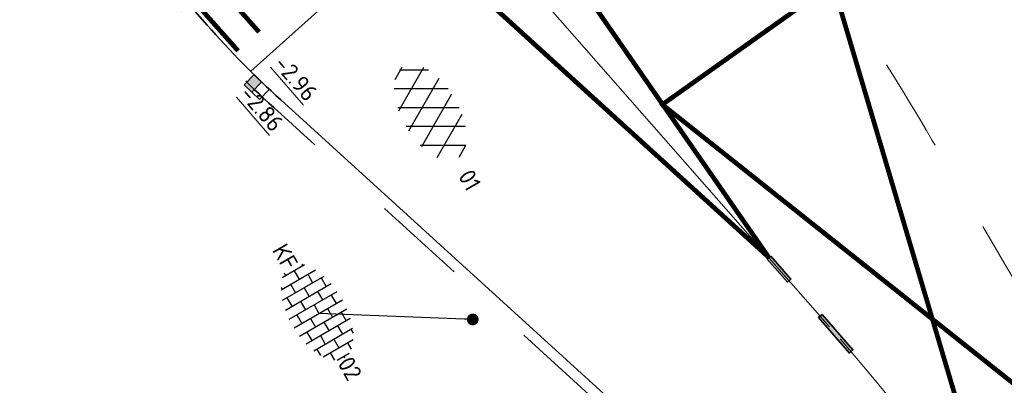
# Model space of a CAD drawing. Header units: metres. Extents: x 111691 to 117439, y 474133 to 478789.
# Tile 101 of 127: x 114219 to 114240, y 476761 to 476769. Entities that reach past the tile are written whole.
import ezdxf
from ezdxf import colors
from ezdxf.entities.mleader import LeaderData, LeaderLine
from ezdxf.enums import TextEntityAlignment as Align
from ezdxf.math import Vec2, Vec3

# ---------------------------------------------------------------- set-up
doc = ezdxf.new("R2010")
doc.units = ezdxf.units.M
for name, pattern in [('AM-AS', [16, 10, -2, 2, -2]), ('VH-RWSBAND', [24, 10, -2, 2, -2, 2, -2, 2, -2]), ('XX-HIDDEN', [4, 2, -2])]:
    doc.linetypes.add(name, pattern=pattern)
doc.layers.add('N-WE-AM-AS_WEG-G', color=10, linetype='AM-AS', lineweight=18, plot=False)
for name, color, linetype, lineweight in [('N-WE-RI-HWA_KOLK-S', 150, 'Continuous', 25), ('N-WE-VH-HOOGTELABEL-T18', 2, 'Continuous', 18), ('N-WE-VH-KANTOPSLUITING_TROTTOIRBAND_RWS_110 220-G', 210, 'VH-RWSBAND', 35), ('N-WE-VH-KANTOPSLUITING_VOORKANTBAND-G', 7, 'Continuous', 35), ('N-WE-VH-MARKERING_DREMPEL-G', 7, 'Continuous', 25), ('N-WE-VH-MATERIAALGRENS-G', 7, 'XX-HIDDEN', 18), ('N-WE-VH-VERHARDING_ASFALT-S', 7, 'Continuous', 25), ('N-WE-VH-VERHARDING_BETONSTRAATSTEEN-S', 7, 'Continuous', 25), ('N-WE-VW-MARKERING-G', 7, 'Continuous', 35), ('N-WE-VW-MARKERING_LANGS_STREEP_GETROKKEN_010-G', 7, 'Continuous', 25), ('X-XX-AL-AANPIJLING-T25', 7, 'Continuous', 25), ('X-XX-AL-AANPIJLING_SYMBOLEN-T25', 7, 'Continuous', 25)]:
    doc.layers.add(name, color=color, linetype=linetype, lineweight=lineweight)
doc.layers.add('N-WE-VW-MARKERING_LANGS_STREEP_11_010-A', color=7, linetype='Continuous')
doc.styles.add('ISO', font='NLCS-ISO.ttf')
doc.styles.add('NLCS-ISO', font='NLCS-ISO.ttf')
doc.styles.add('NLCS-ISO-ANNOTATIEF-T25', font='NLCS-ISO.ttf', dxfattribs={"height": 2.5})
doc.styles.add('NLCS-ISO-M200-T18', font='NLCS-ISO.ttf', dxfattribs={"height": 0.36})
doc.dimstyles.new('M200T25-PIJL', dxfattribs={"dimscale": 0.2, "dimtxt": 2.5, "dimasz": 2, "dimexe": 1, "dimexo": 0.25, "dimgap": 0.75, "dimtad": 1, "dimzin": 0, "dimdsep": 46, "dimtxsty": 'ISO', "dimcen": 0, "dimdle": 1, "dimse1": 1, "dimse2": 1, "dimclrt": 2, "dimazin": 0, "dimtfac": 1, "dimtdec": 4, "dimtmove": 2, "dimatfit": 3, "dimfxl": 1, "dimtolj": 1, "dimtzin": 0, "dimarcsym": 0})

# ---------------------------------------------------------------- blocks, each defined once
blk = doc.blocks.new('_DotSmall')
at = {"color": 0, "linetype": 'ByBlock', "const_width": 0.5}
blk.add_lwpolyline([(-0.0625, 0, 1), (0.0625, 0, 1)], format="xyb", close=True, dxfattribs=at)
blk = doc.blocks.new('SVH-ASFALT-SO')
at = {"ltscale": 0.1}
for p, q in [((-1.91, 0.69), (0.95, 5.64)), ((2.75, -0.22), (-0.47, 5.37)), ((0, 0), (3.27, 5.66)), ((4.87, 0.12), (1.65, 5.7)), ((6.7, 0.95), (4.04, 5.55)), ((-3.36, 2.17), (-1.83, 4.83)), ((0.36, -0.07), (-2.31, 4.55)), ((2.18, -0.23), (5.32, 5.22)), ((4.66, 0.07), (7.07, 4.25)), ((7.83, 2.99), (7.15, 4.18)), ((-2.72, 1.26), (-3.45, 2.54))]:
    blk.add_line(p, q, dxfattribs=at)
at = {"style": 'NLCS-ISO'}
blk.add_attdef('KLEUR', text='', height=1.8, dxfattribs=at).set_placement((9.49, 2.74), align=Align.MIDDLE_LEFT)
at = {"style": 'NLCS-ISO', "flags": 1}
blk.add_attdef('FUNCTIE', text='', height=1.8, dxfattribs=at).set_placement((0.12, -3.58), align=Align.MIDDLE_CENTER)
blk = doc.blocks.new('SVH-BSS_KEIFORMAAT_HALFST-SO')
at = {"ltscale": 0.1}
for p, q in [((-3.15, -2.63), (-3.15, 2.46)), ((-3.15, 2.1), (-2.1, 2.1)), ((-2.1, -2.89), (-2.1, 2.72)), ((-1.05, -3.03), (-1.05, 2.86)), ((-1.05, 2.1), (0, 2.1)), ((0, -3.06), (0, 2.88)), ((1.05, -2.98), (1.05, 2.81)), ((1.05, 2.1), (2.1, 2.1)), ((2.1, -2.8), (2.1, 2.62)), ((3.15, -2.47), (3.15, 2.3)), ((3.15, 2.1), (3.61, 2.1)), ((-5.46, 1.05), (-5.25, 1.05)), ((-5.25, -1.46), (-5.25, 1.28)), ((-4.2, -2.2), (-4.2, 2.03)), ((-4.2, 1.05), (-3.15, 1.05)), ((-2.1, 1.05), (-1.05, 1.05)), ((0, 1.05), (1.05, 1.05)), ((2.1, 1.05), (3.15, 1.05)), ((4.2, -1.94), (4.2, 1.76)), ((4.2, 1.05), (5, 1.05)), ((-5.25, 0), (-4.2, 0)), ((-3.15, 0), (-2.1, 0)), ((-1.05, 0), (0, 0)), ((1.05, 0), (2.1, 0)), ((3.15, 0), (4.2, 0)), ((5.25, -0.83), (5.25, 0.66)), ((5.25, 0), (5.43, 0)), ((-5.58, -1.05), (-5.25, -1.05)), ((-4.2, -1.05), (-3.15, -1.05)), ((-2.1, -1.05), (-1.05, -1.05)), ((0, -1.05), (1.05, -1.05)), ((2.1, -1.05), (3.15, -1.05)), ((4.2, -1.05), (5.12, -1.05)), ((-4.39, -2.1), (-4.2, -2.1)), ((-3.15, -2.1), (-2.1, -2.1)), ((-1.05, -2.1), (0, -2.1)), ((1.05, -2.1), (2.1, -2.1)), ((3.15, -2.1), (3.93, -2.1))]:
    blk.add_line(p, q, dxfattribs=at)
at = {"style": 'NLCS-ISO'}
blk.add_attdef('FORMAAT', text='', height=1.8, dxfattribs=at).set_placement((-5.68, -0.09), align=Align.MIDDLE_RIGHT)
blk.add_attdef('KLEUR', text='', height=1.8, dxfattribs=at).set_placement((5.53, -0.09), align=Align.MIDDLE_LEFT)
at = {"style": 'NLCS-ISO', "flags": 1}
blk.add_attdef('FUNCTIE', text='', height=1.8, dxfattribs=at).set_placement((0.12, -3.58), align=Align.MIDDLE_CENTER)
blk = doc.blocks.new('N-SRI-KOLK_RWS-SO')
at = {"ltscale": 0.1}
blk.add_hatch(color=256, dxfattribs=at).paths.add_polyline_path([(0, 0), (1.125, 0), (1.125, 1.5), (0, 1.5)])
blk.add_line((0, 0), (0, 1.5), dxfattribs=at)
at = {"flags": 128}
blk.add_lwpolyline([(-1.125, 0), (1.125, 0), (1.125, 1.5), (-1.125, 1.5)], close=True, dxfattribs=at)
at = {"ltscale": 0.1, "flags": 128}
blk.add_lwpolyline([(0, 0), (1.125, 0), (1.125, 1.5), (0, 1.5)], close=True, dxfattribs=at)

msp = doc.modelspace()

# ---------------------------------------------------------------- hatches: boundary and pattern name
at = {"layer": 'N-WE-VW-MARKERING_LANGS_STREEP_11_010-A'}
h = msp.add_hatch(color=256, dxfattribs=at)
h.dxf.hatch_style = 1
h.paths.add_polyline_path([(114234.782, 476764.113), (114234.707, 476764.047), (114235.135, 476763.56), (114235.21, 476763.626)])
h = msp.add_hatch(color=256, dxfattribs=at)
h.dxf.hatch_style = 1
h.paths.add_polyline_path([(114235.871, 476762.875), (114235.795, 476762.809), (114236.452, 476762.055), (114236.527, 476762.121)])

# ---------------------------------------------------------------- linework, layer by layer
at = {"layer": 'N-WE-AM-AS_WEG-G'}
msp.add_lwpolyline([(114395.573, 476483.322), (114354.899, 476555.187), (114299.71, 476652.375), (114264.239, 476714.855), (114242.014, 476754.196, 0.05177), (114236.033, 476762.614), (114226.853, 476773.057)], format="xyb", dxfattribs=at)
at = {"layer": 'N-WE-VH-KANTOPSLUITING_TROTTOIRBAND_RWS_110 220-G', "flags": 128}
msp.add_lwpolyline([(114236.636, 476755.401, 0.032799), (114232.108, 476760.098), (114224.229, 476767.265, -0.027877), (114222.65, 476768.872), (114220.89, 476770.874)], format="xyb", dxfattribs=at)
at = {"layer": 'N-WE-VH-KANTOPSLUITING_VOORKANTBAND-G', "flags": 128}
msp.add_lwpolyline([(114236.807, 476755.539, 0.032826), (114232.256, 476760.26), (114224.377, 476767.428, -0.027877), (114222.815, 476769.017), (114220.773, 476771.34)], format="xyb", dxfattribs=at)
at = {"layer": 'N-WE-VH-MARKERING_DREMPEL-G', "const_width": 0.1, "flags": 128}
for points in [[(114222.786, 476770.141), (114223.919, 476768.866)], [(114222.341, 476769.743), (114223.474, 476768.468)]]:
    msp.add_lwpolyline(points, dxfattribs=at)
at = {"layer": 'N-WE-VH-MATERIAALGRENS-G'}
msp.add_lwpolyline([(114223.74, 476768.035), (114231.832, 476775.267)], dxfattribs=at)
at = {"layer": 'N-WE-VH-MATERIAALGRENS-G', "flags": 128}
msp.add_lwpolyline([(114242.317, 476759.561, 0.00154), (114238.211, 476766.569, 0.019353), (114236.142, 476769.838, 0.019353)], format="xyb", dxfattribs=at)
at = {"layer": 'N-WE-VW-MARKERING-G'}
for points in [[(114234.782, 476764.113), (114234.707, 476764.047), (114235.135, 476763.56), (114235.21, 476763.626)], [(114235.871, 476762.875), (114235.795, 476762.809), (114236.452, 476762.055), (114236.527, 476762.121)]]:
    msp.add_lwpolyline(points, close=True, dxfattribs=at)
at = {"layer": 'N-WE-VW-MARKERING_LANGS_STREEP_GETROKKEN_010-G', "flags": 128}
msp.add_lwpolyline([(114227.098, 476771.036, 0.1, 0.1, 0.276537), (114228.21, 476771.24, 0.1, 0.1, 0), (114228.496, 476771.491, 0.1, 0.1, 0.281811), (114228.835, 476772.589, 0.1, 0.1, 0), (114234.745, 476764.08, 0, 0, 0)], format="xyseb", dxfattribs=at)
at = {"layer": 'N-WE-VW-MARKERING_LANGS_STREEP_GETROKKEN_010-G', "const_width": 0.1, "flags": 128}
for points in [[(114234.745, 476764.08), (114227.098, 476771.036)], [(114236.102, 476769.896), (114232.44, 476767.3)], [(114236.102, 476769.896), (114239.631, 476758.003)], [(114242.286, 476759.542), (114232.481, 476767.329)]]:
    msp.add_lwpolyline(points, dxfattribs=at)

# ---------------------------------------------------------------- block references
at = {"layer": 'N-WE-RI-HWA_KOLK-S', "xscale": 0.2, "yscale": 0.2, "zscale": 0.2, "rotation": 135.774363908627}
msp.add_blockref('N-SRI-KOLK_RWS-SO', (114223.972, 476767.807), dxfattribs=at)
at = {"layer": 'N-WE-VH-VERHARDING_ASFALT-S', "xscale": 0.2, "yscale": 0.2, "zscale": 0.2, "rotation": 300.1117835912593}
msp.add_blockref('SVH-ASFALT-SO', (114226.862, 476767.267), dxfattribs=at).add_auto_attribs({'KLEUR': '01'})
at = {"layer": 'N-WE-VH-VERHARDING_BETONSTRAATSTEEN-S', "xscale": 0.2, "yscale": 0.2, "zscale": 0.2, "rotation": 300.1117835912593}
msp.add_blockref('SVH-BSS_KEIFORMAAT_HALFST-SO', (114225.19, 476762.894), dxfattribs=at).add_auto_attribs({'FORMAAT': 'KF', 'KLEUR': '02'})

# ---------------------------------------------------------------- texts
at = {"layer": 'N-WE-VH-HOOGTELABEL-T18', "style": 'NLCS-ISO-M200-T18'}
for s, p in [('%%U-2.96', (114224.212, 476768.171)), ('%%U-2.86', (114223.49, 476767.531))]:
    msp.add_text(s, height=0.36, rotation=311.0294, dxfattribs=at).set_placement(p)

# ---------------------------------------------------------------- leaders
at = {"layer": 'X-XX-AL-AANPIJLING_SYMBOLEN-T25'}
msp.add_leader([(114228.455, 476762.768), (114225.19, 476762.894)], dimstyle='M200T25-PIJL', override={"dimasz": 1.25, "dimgap": 0.14, "dimtad": 0, "dimldrblk": 'Dot', "dimfxl": 1.5, "dimarcsym": 1}, dxfattribs=at)

# ---------------------------------------------------------------- next in the draw order: leaders
at = {"layer": 'X-XX-AL-AANPIJLING-T25'}
ml = msp.add_multileader_mtext('Standard', dxfattribs=at)
ml.set_content('Ophoging bestaand  terrein (indicatief aangegeven)\\PExacte ophoging in werk te bepalen', color=256, style='NLCS-ISO-ANNOTATIEF-T25')
ml.set_leader_properties(color=256, linetype='ByLayer', lineweight=-1)
ml.set_arrow_properties(name='DOTSMALL')
ml.build(insert=Vec2(0, 0))
ml.multileader.update_dxf_attribs({"text_left_attachment_type": 5, "text_right_attachment_type": 5, "dogleg_length": 2.5, "arrow_head_size": 0.5, "scale": 0.2})
ctx = ml.context
ctx.base_point, ctx.scale, ctx.char_height, ctx.arrow_head_size, ctx.landing_gap_size, ctx.plane_origin, ctx.plane_x_axis, ctx.plane_y_axis = Vec3(114212.623, 476755.561), 0.2, 0.5, 0.5, 0.18, Vec3(114227.393, 476754.18), Vec3(0.501689, -0.865048), Vec3(0.865048, 0.501689)
ctx.left_attachment, ctx.right_attachment = 5, 5
notes = []
notes.append((ctx, [(0, (1, 1, 0), (114212.372, 476755.993), (0.501689, -0.865048), 0.5, [(0, [(114212.068, 476763.291)], 0, [])])]))
ctx.mtext.insert, ctx.mtext.text_direction, ctx.mtext.rotation, ctx.mtext.flow_direction = Vec3(114214.04, 476756.174), Vec3(0.501689, -0.865048), 5.237939, 5
ctx.mtext.has_bg_fill, ctx.mtext.bg_color, ctx.mtext.bg_scale_factor, ctx.mtext.bg_transparency, ctx.mtext.use_window_bg_color = 1, -1027028792, 1.5, 0, 1
for ctx, leaders in notes:
    for number, flags, end, landing, length, lines in leaders:
        leader = LeaderData()
        leader.index, (leader.has_last_leader_line, leader.has_dogleg_vector, leader.attachment_direction) = number, flags
        leader.last_leader_point, leader.dogleg_vector, leader.dogleg_length = Vec3(end), Vec3(landing), length
        for number, points, colour, breaks in lines:
            line = LeaderLine()
            line.index, line.vertices, line.color, line.breaks = number, Vec3.list(points), colors.encode_raw_color(colour), breaks
            leader.lines.append(line)
        ctx.leaders.append(leader)

doc.saveas('drawing.dxf')
